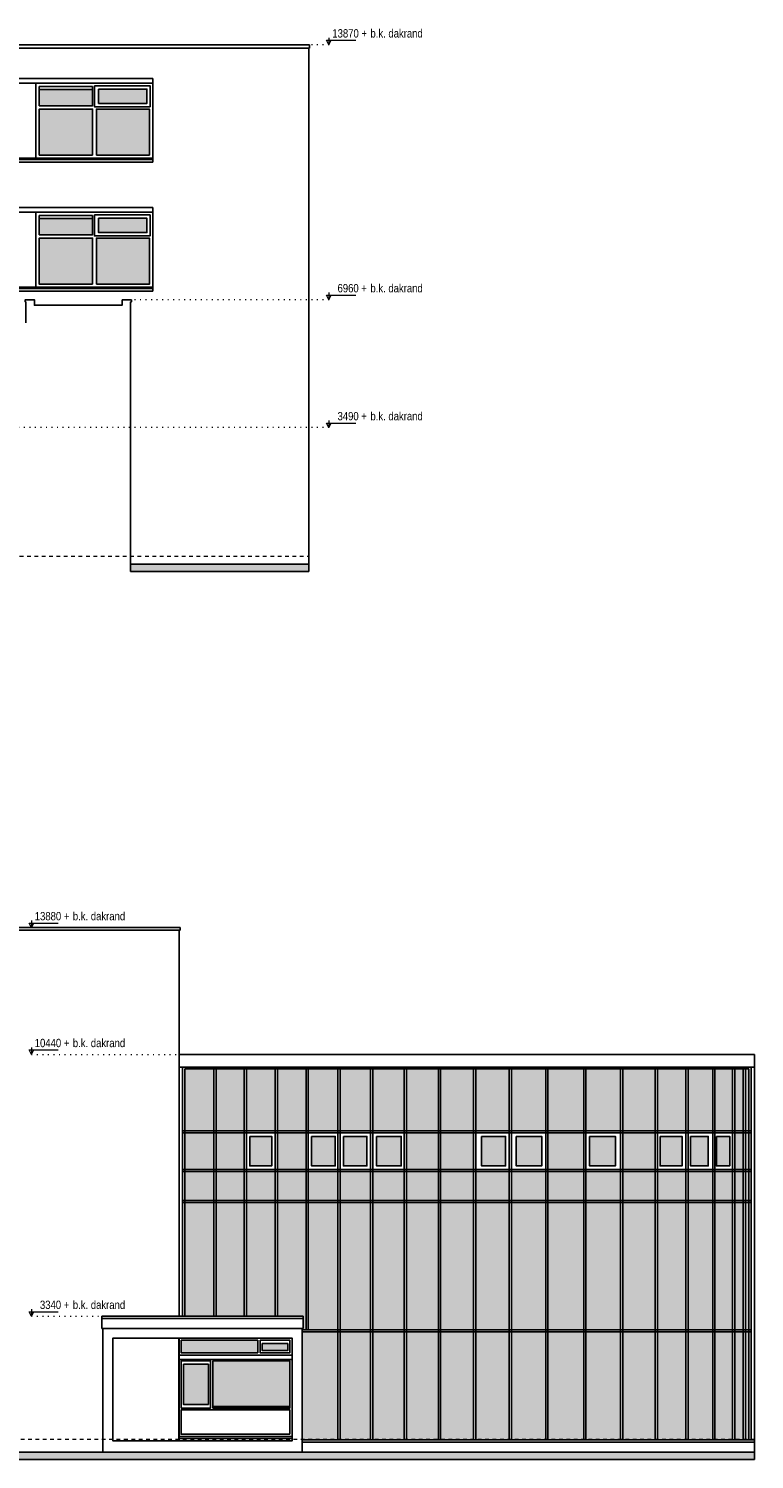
# Model space of a CAD drawing. Extents: x -59835 to 56084, y -767 to 223824.
# Tile 39 of 47: x 35593 to 55280, y 138663 to 177464. Entities that reach past the tile are written whole.
import ezdxf

# ---------------------------------------------------------------- set-up
doc = ezdxf.new("R2010")
doc.units = 0
doc.header["$MEASUREMENT"] = 0
doc.linetypes.add('DASHED', pattern=[200, 100, -100])
doc.linetypes.add('DOT', pattern=[150, 25, -125])
for name, color, linetype in [('102 - MAATVOERING', 7, 'Continuous'), ('21 - BUITENWANDEN', 92, 'Continuous'), ('27 - DAKEN', 92, 'Continuous'), ('31 - BUITENKOZIJNEN', 7, 'Continuous'), ('31.1 - ARCERING', 7, 'Continuous'), ('90 - TERREIN', 7, 'Continuous')]:
    doc.layers.add(name, color=color, linetype=linetype)

msp = doc.modelspace()

# ---------------------------------------------------------------- hatches: boundary and pattern name
at = {"layer": '31.1 - ARCERING', "linetype": 'Continuous', "lineweight": 5}
for points in [[(35880, 175373), (35880, 175813), (37330, 175813), (37330, 175373)], [(35880, 175373), (35880, 175813), (37330, 175813), (37330, 175373)], [(37490, 175433), (37490, 175823), (38800, 175823), (38800, 175433)], [(37490, 175433), (37490, 175823), (38800, 175823), (38800, 175433)], [(35880, 174033), (35880, 175283), (37330, 175283), (37330, 174033)], [(35880, 174033), (35880, 175283), (37330, 175283), (37330, 174033)], [(37430, 174033), (37430, 175283), (38870, 175283), (38870, 174033)], [(37430, 174033), (37430, 175283), (38870, 175283), (38870, 174033)], [(35880, 171873), (35880, 172313), (37330, 172313), (37330, 171873)], [(35880, 171873), (35880, 172313), (37330, 172313), (37330, 171873)], [(37490, 171933), (37490, 172323), (38800, 172323), (38800, 171933)], [(37490, 171933), (37490, 172323), (38800, 172323), (38800, 171933)], [(35880, 170533), (35880, 171783), (37330, 171783), (37330, 170533)], [(35880, 170533), (35880, 171783), (37330, 171783), (37330, 170533)], [(37430, 170533), (37430, 171783), (38870, 171783), (38870, 170533)], [(37430, 170533), (37430, 171783), (38870, 171783), (38870, 170533)], [(39830, 147573), (39830, 149253), (40620, 149253), (40620, 147573)], [(39830, 147573), (39830, 149253), (40620, 149253), (40620, 147573)], [(40680, 147573), (40680, 149253), (41440, 149253), (41440, 147573)], [(40680, 147573), (40680, 149253), (41440, 149253), (41440, 147573)], [(41500, 147573), (41500, 149253), (42280, 149253), (42280, 147573)], [(41500, 147573), (41500, 149253), (42280, 149253), (42280, 147573)], [(42340, 149253), (42340, 147573), (43120, 147573), (43120, 149253)], [(42340, 149253), (42340, 147573), (43120, 147573), (43120, 149253)], [(43180, 147573), (43180, 149253), (43980, 149253), (43980, 147573)], [(43180, 147573), (43180, 149253), (43980, 149253), (43980, 147573)], [(44040, 149253), (44040, 147573), (44870, 147573), (44870, 149253)], [(44040, 149253), (44040, 147573), (44870, 147573), (44870, 149253)], [(44930, 147573), (44930, 149253), (45780, 149253), (45780, 147573)], [(44930, 147573), (44930, 149253), (45780, 149253), (45780, 147573)], [(45840, 149253), (45840, 147573), (46710, 147573), (46710, 149253)], [(45840, 149253), (45840, 147573), (46710, 147573), (46710, 149253)], [(46770, 147573), (46770, 149253), (47660, 149253), (47660, 147573)], [(46770, 147573), (46770, 149253), (47660, 149253), (47660, 147573)], [(47720, 149253), (47720, 147573), (48630, 147573), (48630, 149253)], [(47720, 149253), (47720, 147573), (48630, 147573), (48630, 149253)], [(48690, 147573), (48690, 149253), (49620, 149253), (49620, 147573)], [(48690, 147573), (48690, 149253), (49620, 149253), (49620, 147573)], [(49680, 149253), (49680, 147573), (50650, 147573), (50650, 149253)], [(49680, 149253), (49680, 147573), (50650, 147573), (50650, 149253)], [(50710, 147573), (50710, 149253), (51650, 149253), (51650, 147573)], [(50710, 147573), (50710, 149253), (51650, 149253), (51650, 147573)], [(51710, 149253), (51710, 147573), (52590, 147573), (52590, 149253)], [(51710, 149253), (51710, 147573), (52590, 147573), (52590, 149253)], [(52650, 147573), (52650, 149253), (53420, 149253), (53420, 147573)], [(52650, 147573), (52650, 149253), (53420, 149253), (53420, 147573)], [(53480, 147573), (53480, 149253), (54150, 149253), (54150, 147573)], [(53480, 147573), (53480, 149253), (54150, 149253), (54150, 147573)], [(54210, 147573), (54210, 149253), (54690, 149253), (54690, 147573)], [(54210, 147573), (54210, 149253), (54690, 149253), (54690, 147573)], [(54750, 147573), (54750, 149253), (54980, 149253), (54980, 147573)], [(54750, 147573), (54750, 149253), (54980, 149253), (54980, 147573)], [(55040, 147573), (55040, 149253), (55130, 149253), (55130, 147573)], [(55040, 147573), (55040, 149253), (55130, 149253), (55130, 147573)], [(39830, 146523), (39830, 147523), (40620, 147523), (40620, 146523)], [(39830, 146523), (39830, 147523), (40620, 147523), (40620, 146523)], [(40680, 146523), (40680, 147523), (41440, 147523), (41440, 146523)], [(40680, 146523), (40680, 147523), (41440, 147523), (41440, 146523)], [(42340, 147523), (42340, 146523), (43120, 146523), (43120, 147523)], [(42340, 147523), (42340, 146523), (43120, 146523), (43120, 147523)], [(45840, 147523), (45840, 146523), (46710, 146523), (46710, 147523)], [(45840, 147523), (45840, 146523), (46710, 146523), (46710, 147523)], [(46770, 146523), (46770, 147523), (47660, 147523), (47660, 146523)], [(46770, 146523), (46770, 147523), (47660, 147523), (47660, 146523)], [(49680, 147523), (49680, 146523), (50650, 146523), (50650, 147523)], [(49680, 147523), (49680, 146523), (50650, 146523), (50650, 147523)], [(51710, 147523), (51710, 146523), (52590, 146523), (52590, 147523)], [(51710, 147523), (51710, 146523), (52590, 146523), (52590, 147523)], [(54750, 146523), (54750, 147523), (54980, 147523), (54980, 146523)], [(54750, 146523), (54750, 147523), (54980, 147523), (54980, 146523)], [(55040, 146523), (55040, 147523), (55130, 147523), (55130, 146523)], [(55040, 146523), (55040, 147523), (55130, 147523), (55130, 146523)], [(41590, 146623), (41590, 147423), (42190, 147423), (42190, 146623)], [(41590, 146623), (41590, 147423), (42190, 147423), (42190, 146623)], [(43270, 146623), (43270, 147423), (43910, 147423), (43910, 146623)], [(43270, 146623), (43270, 147423), (43910, 147423), (43910, 146623)], [(44130, 146623), (44130, 147423), (44770, 147423), (44770, 146623)], [(44130, 146623), (44130, 147423), (44770, 147423), (44770, 146623)], [(45030, 146623), (45030, 147423), (45700, 147423), (45700, 146623)], [(45030, 146623), (45030, 147423), (45700, 147423), (45700, 146623)], [(47880, 146623), (47880, 147423), (48530, 147423), (48530, 146623)], [(47880, 146623), (47880, 147423), (48530, 147423), (48530, 146623)], [(48820, 146623), (48820, 147423), (49510, 147423), (49510, 146623)], [(48820, 146623), (48820, 147423), (49510, 147423), (49510, 146623)], [(50810, 146623), (50810, 147423), (51510, 147423), (51510, 146623)], [(50810, 146623), (50810, 147423), (51510, 147423), (51510, 146623)], [(52720, 146623), (52720, 147423), (53320, 147423), (53320, 146623)], [(52720, 146623), (52720, 147423), (53320, 147423), (53320, 146623)], [(53550, 146623), (53550, 147423), (54030, 147423), (54030, 146623)], [(53550, 146623), (53550, 147423), (54030, 147423), (54030, 146623)], [(54250, 146623), (54250, 147423), (54610, 147423), (54610, 146623)], [(54250, 146623), (54250, 147423), (54610, 147423), (54610, 146623)], [(39830, 145683), (39830, 146473), (40620, 146473), (40620, 145683)], [(39830, 145683), (39830, 146473), (40620, 146473), (40620, 145683)], [(40680, 145683), (40680, 146473), (41440, 146473), (41440, 145683)], [(40680, 145683), (40680, 146473), (41440, 146473), (41440, 145683)], [(41500, 145683), (41500, 146473), (42280, 146473), (42280, 145683)], [(41500, 145683), (41500, 146473), (42280, 146473), (42280, 145683)], [(42340, 146473), (42340, 145683), (43120, 145683), (43120, 146473)], [(42340, 146473), (42340, 145683), (43120, 145683), (43120, 146473)], [(43180, 145683), (43180, 146473), (43980, 146473), (43980, 145683)], [(43180, 145683), (43180, 146473), (43980, 146473), (43980, 145683)], [(44040, 146473), (44040, 145683), (44870, 145683), (44870, 146473)], [(44040, 146473), (44040, 145683), (44870, 145683), (44870, 146473)], [(44930, 145683), (44930, 146473), (45780, 146473), (45780, 145683)], [(44930, 145683), (44930, 146473), (45780, 146473), (45780, 145683)], [(45840, 146473), (45840, 145683), (46710, 145683), (46710, 146473)], [(45840, 146473), (45840, 145683), (46710, 145683), (46710, 146473)], [(46770, 145683), (46770, 146473), (47660, 146473), (47660, 145683)], [(46770, 145683), (46770, 146473), (47660, 146473), (47660, 145683)], [(47720, 146473), (47720, 145683), (48630, 145683), (48630, 146473)], [(47720, 146473), (47720, 145683), (48630, 145683), (48630, 146473)], [(48690, 145683), (48690, 146473), (49620, 146473), (49620, 145683)], [(48690, 145683), (48690, 146473), (49620, 146473), (49620, 145683)], [(49680, 146473), (49680, 145683), (50650, 145683), (50650, 146473)], [(49680, 146473), (49680, 145683), (50650, 145683), (50650, 146473)], [(50710, 145683), (50710, 146473), (51650, 146473), (51650, 145683)], [(50710, 145683), (50710, 146473), (51650, 146473), (51650, 145683)], [(51710, 146473), (51710, 145683), (52590, 145683), (52590, 146473)], [(51710, 146473), (51710, 145683), (52590, 145683), (52590, 146473)], [(52650, 145683), (52650, 146473), (53420, 146473), (53420, 145683)], [(52650, 145683), (52650, 146473), (53420, 146473), (53420, 145683)], [(53480, 145683), (53480, 146473), (54150, 146473), (54150, 145683)], [(53480, 145683), (53480, 146473), (54150, 146473), (54150, 145683)], [(54210, 145683), (54210, 146473), (54690, 146473), (54690, 145683)], [(54210, 145683), (54210, 146473), (54690, 146473), (54690, 145683)], [(54750, 145683), (54750, 146473), (54980, 146473), (54980, 145683)], [(54750, 145683), (54750, 146473), (54980, 146473), (54980, 145683)], [(55040, 145683), (55040, 146473), (55130, 146473), (55130, 145683)], [(55040, 145683), (55040, 146473), (55130, 146473), (55130, 145683)], [(39830, 142543), (39830, 145633), (40620, 145633), (40620, 142543)], [(39830, 142543), (39830, 145633), (40620, 145633), (40620, 142543)], [(40680, 142543), (40680, 145633), (41440, 145633), (41440, 142543)], [(40680, 142543), (40680, 145633), (41440, 145633), (41440, 142543)], [(41500, 142543), (41500, 145633), (42280, 145633), (42280, 142543)], [(41500, 142543), (41500, 145633), (42280, 145633), (42280, 142543)], [(42340, 142543), (42340, 145633), (43120, 145633), (43120, 142173), (43010, 142173), (43010, 142213), (43040, 142213), (43040, 142543)], [(42340, 142543), (42340, 145633), (43120, 145633), (43120, 142173), (43010, 142173), (43010, 142213), (43040, 142213), (43040, 142543)], [(43180, 142173), (43180, 145633), (43980, 145633), (43980, 142173)], [(43180, 142173), (43180, 145633), (43980, 145633), (43980, 142173)], [(44040, 145633), (44040, 142173), (44870, 142173), (44870, 145633)], [(44040, 145633), (44040, 142173), (44870, 142173), (44870, 145633)], [(44930, 142173), (44930, 145633), (45780, 145633), (45780, 142173)], [(44930, 142173), (44930, 145633), (45780, 145633), (45780, 142173)], [(45840, 145633), (45840, 142173), (46710, 142173), (46710, 145633)], [(45840, 145633), (45840, 142173), (46710, 142173), (46710, 145633)], [(46770, 142173), (46770, 145633), (47660, 145633), (47660, 142173)], [(46770, 142173), (46770, 145633), (47660, 145633), (47660, 142173)], [(47720, 145633), (47720, 142173), (48630, 142173), (48630, 145633)], [(47720, 145633), (47720, 142173), (48630, 142173), (48630, 145633)], [(48690, 142173), (48690, 145633), (49620, 145633), (49620, 142173)], [(48690, 142173), (48690, 145633), (49620, 145633), (49620, 142173)], [(49680, 145633), (49680, 142173), (50650, 142173), (50650, 145633)], [(49680, 145633), (49680, 142173), (50650, 142173), (50650, 145633)], [(50710, 142173), (50710, 145633), (51650, 145633), (51650, 142173)], [(50710, 142173), (50710, 145633), (51650, 145633), (51650, 142173)], [(51710, 145633), (51710, 142173), (52590, 142173), (52590, 145633)], [(51710, 145633), (51710, 142173), (52590, 142173), (52590, 145633)], [(52650, 142173), (52650, 145633), (53420, 145633), (53420, 142173)], [(52650, 142173), (52650, 145633), (53420, 145633), (53420, 142173)], [(53480, 142173), (53480, 145633), (54150, 145633), (54150, 142173)], [(53480, 142173), (53480, 145633), (54150, 145633), (54150, 142173)], [(54210, 142173), (54210, 145633), (54690, 145633), (54690, 142173)], [(54210, 142173), (54210, 145633), (54690, 145633), (54690, 142173)], [(54750, 142173), (54750, 145633), (54980, 145633), (54980, 142173)], [(54750, 142173), (54750, 145633), (54980, 145633), (54980, 142173)], [(55040, 142173), (55040, 145633), (55130, 145633), (55130, 142173)], [(55040, 142173), (55040, 145633), (55130, 145633), (55130, 142173)], [(43010, 139193), (43010, 142123), (43980, 142123), (43980, 139193)], [(43010, 139193), (43010, 142123), (43980, 142123), (43980, 139193)], [(44040, 142123), (44040, 139193), (44870, 139193), (44870, 142123)], [(44040, 142123), (44040, 139193), (44870, 139193), (44870, 142123)], [(44930, 139193), (44930, 142123), (45780, 142123), (45780, 139193)], [(44930, 139193), (44930, 142123), (45780, 142123), (45780, 139193)], [(45840, 142123), (45840, 139193), (46710, 139193), (46710, 142123)], [(45840, 142123), (45840, 139193), (46710, 139193), (46710, 142123)], [(46770, 139193), (46770, 142123), (47660, 142123), (47660, 139193)], [(46770, 139193), (46770, 142123), (47660, 142123), (47660, 139193)], [(47720, 142123), (47720, 139193), (48630, 139193), (48630, 142123)], [(47720, 142123), (47720, 139193), (48630, 139193), (48630, 142123)], [(48690, 139193), (48690, 142123), (49620, 142123), (49620, 139193)], [(48690, 139193), (48690, 142123), (49620, 142123), (49620, 139193)], [(49680, 142123), (49680, 139193), (50650, 139193), (50650, 142123)], [(49680, 142123), (49680, 139193), (50650, 139193), (50650, 142123)], [(50710, 139193), (50710, 142123), (51650, 142123), (51650, 139193)], [(50710, 139193), (50710, 142123), (51650, 142123), (51650, 139193)], [(51710, 142123), (51710, 139193), (52590, 139193), (52590, 142123)], [(51710, 142123), (51710, 139193), (52590, 139193), (52590, 142123)], [(52650, 139193), (52650, 142123), (53420, 142123), (53420, 139193)], [(52650, 139193), (52650, 142123), (53420, 142123), (53420, 139193)], [(53480, 142123), (53480, 139193), (54150, 139193), (54150, 142123)], [(53480, 142123), (53480, 139193), (54150, 139193), (54150, 142123)], [(54210, 139193), (54210, 142123), (54690, 142123), (54690, 139193)], [(54210, 139193), (54210, 142123), (54690, 142123), (54690, 139193)], [(54750, 139193), (54750, 142123), (54980, 142123), (54980, 139193)], [(54750, 139193), (54750, 142123), (54980, 142123), (54980, 139193)], [(55040, 139193), (55040, 142123), (55130, 142123), (55130, 139193)], [(55040, 139193), (55040, 142123), (55130, 142123), (55130, 139193)], [(39730, 141553), (39730, 141893), (41810, 141893), (41810, 141553)], [(39730, 141553), (39730, 141893), (41810, 141893), (41810, 141553)], [(41930, 141613), (41930, 141803), (42620, 141803), (42620, 141613)], [(41930, 141613), (41930, 141803), (42620, 141803), (42620, 141613)], [(39790, 140153), (39790, 141243), (40470, 141243), (40470, 140153)], [(39790, 140153), (39790, 141243), (40470, 141243), (40470, 140153)], [(40590, 140093), (40590, 141333), (42680, 141333), (42680, 140093)], [(40590, 140093), (40590, 141333), (42680, 141333), (42680, 140093)]]:
    msp.add_hatch(color=253, dxfattribs=at).paths.add_polyline_path(points)
at = {"layer": '90 - TERREIN', "linetype": 'Continuous', "lineweight": 5}
for points in [[(38360, 162743), (38360, 162943), (43190, 162943), (43190, 162743)], [(320, 138663), (320, 138863), (55280, 138863), (55280, 138663)]]:
    msp.add_hatch(color=7, dxfattribs=at).paths.add_polyline_path(points)

# ---------------------------------------------------------------- linework, layer by layer
at = {"layer": '102 - MAATVOERING', "color": 8, "linetype": 'DOT', "lineweight": 5}
for points in [[(43740, 177023), (43210, 177023)], [(43740, 170113), (38380, 170113)], [(43740, 166643), (28380, 166643)], [(35668, 153083), (39700, 153083)], [(35668, 149643), (39680, 149643)], [(35668, 142543), (37580, 142543)]]:
    msp.add_lwpolyline(points, dxfattribs=at)
at = {"layer": '102 - MAATVOERING', "color": 213, "linetype": 'Continuous', "lineweight": 13}
for points in [[(43740, 177216.75), (43740, 177023), (43677.5, 177148), (44465, 177148)], [(43740, 177023), (43802.5, 177148)], [(43740, 170306.75), (43740, 170113), (43677.5, 170238), (44465, 170238)], [(43740, 170113), (43802.5, 170238)], [(43740, 166836.75), (43740, 166643), (43677.5, 166768), (44465, 166768)], [(43740, 166643), (43802.5, 166768)], [(35668, 153276.75), (35668, 153083), (35605.5, 153208), (36393, 153208)], [(35668, 153083), (35730.5, 153208)], [(35668, 149836.75), (35668, 149643), (35605.5, 149768), (36393, 149768)], [(35668, 149643), (35730.5, 149768)], [(35668, 142736.75), (35668, 142543), (35605.5, 142668), (36393, 142668)], [(35668, 142543), (35730.5, 142668)]]:
    msp.add_lwpolyline(points, dxfattribs=at)
at = {"layer": '102 - MAATVOERING', "color": 213, "linetype": 'DASHED', "lineweight": 13}
for points in [[(-43250, 163153), (43190, 163153)], [(55280, 139203), (320, 139203)]]:
    msp.add_lwpolyline(points, dxfattribs=at)
at = {"layer": '21 - BUITENWANDEN', "color": 92, "linetype": 'Continuous', "lineweight": 25}
for points in [[(43210, 177023), (-36410, 177023)], [(43210, 177023), (-36410, 177023)], [(43210, 176933), (-36410, 176933)], [(43210, 176933), (-36410, 176933)], [(43190, 162943), (43190, 176933)], [(43190, 162943), (43190, 176933)], [(43210, 176933), (43210, 177023)], [(43210, 176933), (43210, 177023)], [(38960, 176113), (-35940, 176113)], [(38960, 175983), (-35940, 175983)], [(38960, 176113), (38960, 173843)], [(-20510, 173843), (38960, 173843)], [(38960, 172613), (-2875, 172613)], [(38960, 172483), (-2875, 172483)], [(38960, 172613), (38960, 170343)], [(-2875, 170343), (38960, 170343)], [(38130, 170113), (38130, 169963), (35750, 169963), (35750, 170113), (35500, 170113), (35500, 170053), (35520, 170053), (35520, 169483)], [(38130, 170113), (38130, 169963), (35750, 169963), (35750, 170113), (35500, 170113), (35500, 170053), (35520, 170053), (35520, 169483)], [(38380, 170113), (38130, 170113)], [(38380, 170113), (38130, 170113)], [(38380, 170113), (38380, 170053), (38360, 170053)], [(38380, 170113), (38380, 170053), (38360, 170053)], [(38360, 162943), (38360, 170053)], [(38360, 162943), (38360, 170053)], [(38360, 162943), (43190, 162943)], [(39700, 153083), (29340, 153083)], [(39700, 153013), (29340, 153013)], [(39680, 153013), (39680, 142543)], [(39700, 153083), (39700, 153013)], [(39680, 142543), (37580, 142543), (37580, 142213), (37610, 142213), (43040, 142213)], [(37610, 138863), (37610, 142213)], [(37610, 142213), (43040, 142213)], [(43010, 138863), (43010, 142213)], [(42740, 141953), (42740, 139163), (39670, 139163), (39670, 141953), (42740, 141953)], [(55280, 138863), (55280, 139133), (43010, 139133), (43010, 138863)], [(320, 138863), (55280, 138863)]]:
    msp.add_lwpolyline(points, dxfattribs=at)
msp.add_lwpolyline([(39670, 139163), (39670, 141953), (37880, 141953), (37880, 139163)], close=True, dxfattribs=at)
at = {"layer": '27 - DAKEN', "color": 92, "linetype": 'Continuous', "lineweight": 25}
for points in [[(55280, 149643), (39680, 149643), (39680, 149303), (55280, 149303), (55280, 149643)], [(37580, 142543), (37580, 142213), (43040, 142213), (43040, 142543)], [(37580, 142543), (43040, 142543)], [(39680, 142543), (37580, 142543), (37580, 142213), (37610, 142213)], [(37580, 142483), (43040, 142483)]]:
    msp.add_lwpolyline(points, dxfattribs=at)
at = {"layer": '31 - BUITENKOZIJNEN', "color": 92, "linetype": 'Continuous', "lineweight": 25}
for points in [[(-35940, 175983), (38960, 175983)], [(35880, 175813), (35880, 175893)], [(35880, 175813), (37330, 175813)], [(-20510, 173953), (38960, 173953)], [(-20510, 173913), (38960, 173913)], [(-20510, 173913), (38960, 173913)], [(-20510, 173843), (38960, 173843)], [(38960, 173953), (38960, 173843)], [(38960, 172483), (-2710, 172483)], [(35880, 172313), (35880, 172393)], [(35880, 172313), (37330, 172313)], [(-2710, 170453), (38960, 170453)], [(-2710, 170413), (38960, 170413)], [(-2710, 170413), (38960, 170413)], [(-2710, 170343), (38960, 170343)], [(38960, 170453), (38960, 170343)], [(39770, 149303), (39770, 142543)], [(55130, 149253), (39830, 149253)], [(39830, 149253), (39830, 142543)], [(40620, 149253), (40620, 142543)], [(40680, 149253), (40680, 142543)], [(41440, 149253), (41440, 142543)], [(41500, 149253), (41500, 142543)], [(42280, 149253), (42280, 142543)], [(42340, 149253), (42340, 142543)], [(43120, 149253), (43120, 142173)], [(43180, 149253), (43180, 142173)], [(43980, 149253), (43980, 139193)], [(44040, 149253), (44040, 139193)], [(44870, 149253), (44870, 139193)], [(44930, 149253), (44930, 139193)], [(45780, 149253), (45780, 139193)], [(45840, 149253), (45840, 139193)], [(46710, 149253), (46710, 139193)], [(46770, 149253), (46770, 139193)], [(47660, 149253), (47660, 139193)], [(47720, 149253), (47720, 139193)], [(48630, 149253), (48630, 139193)], [(48690, 149253), (48690, 139193)], [(49620, 149253), (49620, 139193)], [(49680, 149253), (49680, 139193)], [(50650, 149253), (50650, 139193)], [(50710, 149253), (50710, 139193)], [(51650, 149253), (51650, 139193)], [(51710, 149253), (51710, 139193)], [(52590, 149253), (52590, 139193)], [(52650, 149253), (52650, 139193)], [(53420, 149253), (53420, 139193)], [(53480, 149253), (53480, 139193)], [(54150, 149253), (54150, 139193)], [(54210, 149253), (54210, 139193)], [(54690, 149253), (54690, 139193)], [(54750, 149253), (54750, 139193)], [(54980, 149253), (54980, 139193)], [(55040, 149253), (55040, 139193)], [(55130, 149253), (55130, 139193)], [(55190, 149303), (55190, 139193)], [(55190, 147573), (39770, 147573)], [(55190, 147523), (39770, 147523)], [(55190, 146523), (39770, 146523)], [(55190, 146473), (39770, 146473)], [(55190, 145683), (39770, 145683)], [(55190, 145633), (39770, 145633)], [(55190, 142173), (43010, 142173)], [(55190, 142123), (43010, 142123)], [(39670, 139163), (39670, 141953)], [(39670, 141493), (42740, 141493)], [(39670, 141373), (42740, 141373)], [(39730, 140053), (40530, 140053), (40530, 141333), (39730, 141333)], [(40590, 140093), (42680, 140093)], [(39670, 139283), (42740, 139283)], [(39670, 139233), (42740, 139233)], [(55280, 139193), (43010, 139193)]]:
    msp.add_lwpolyline(points, dxfattribs=at)
for points in [[(35790, 173953), (35790, 175983), (38960, 175983), (38960, 173953)], [(37330, 175893), (37330, 175373), (35880, 175373), (35880, 175893)], [(37380, 175913), (37380, 175343), (38890, 175343), (38890, 175913)], [(37490, 175823), (37490, 175433), (38800, 175433), (38800, 175823)], [(37330, 174033), (37330, 175283), (35880, 175283), (35880, 174033)], [(37430, 174033), (37430, 175283), (38870, 175283), (38870, 174033)], [(35790, 170453), (35790, 172483), (38960, 172483), (38960, 170453)], [(37330, 172393), (37330, 171873), (35880, 171873), (35880, 172393)], [(37380, 172413), (37380, 171843), (38890, 171843), (38890, 172413)], [(37490, 172323), (37490, 171933), (38800, 171933), (38800, 172323)], [(37330, 170533), (37330, 171783), (35880, 171783), (35880, 170533)], [(37430, 170533), (37430, 171783), (38870, 171783), (38870, 170533)], [(55280, 149303), (55280, 139133), (43010, 139133), (43010, 142213), (43040, 142213), (43040, 142543), (39680, 142543), (39680, 149303)], [(41590, 147423), (42190, 147423), (42190, 146623), (41590, 146623)], [(43270, 147423), (43910, 147423), (43910, 146623), (43270, 146623)], [(44130, 147423), (44770, 147423), (44770, 146623), (44130, 146623)], [(45030, 147423), (45700, 147423), (45700, 146623), (45030, 146623)], [(47880, 147423), (48530, 147423), (48530, 146623), (47880, 146623)], [(48820, 147423), (49510, 147423), (49510, 146623), (48820, 146623)], [(50810, 147423), (51510, 147423), (51510, 146623), (50810, 146623)], [(52720, 147423), (53320, 147423), (53320, 146623), (52720, 146623)], [(53550, 147423), (54030, 147423), (54030, 146623), (53550, 146623)], [(54250, 147423), (54610, 147423), (54610, 146623), (54250, 146623)], [(39673, 139163), (39673, 141953), (42740, 141953), (42740, 139163)], [(39730, 141893), (39730, 141553), (41810, 141553), (41810, 141893)], [(41870, 141893), (41870, 141553), (42680, 141553), (42680, 141893)], [(41930, 141803), (41930, 141613), (42620, 141613), (42620, 141803)], [(39730, 140053), (39730, 141333), (39730, 141333), (39730, 140053)], [(39790, 141243), (40470, 141243), (40470, 140153), (39790, 140153)], [(40590, 141333), (42680, 141333), (42680, 140053), (40590, 140053)], [(42680, 139343), (39730, 139343), (39730, 140003), (42680, 140003)]]:
    msp.add_lwpolyline(points, close=True, dxfattribs=at)
at = {"layer": '90 - TERREIN', "color": 92, "linetype": 'Continuous', "lineweight": 25}
for points in [[(38360, 162943), (43190, 162943)], [(38360, 162743), (38360, 162943)], [(43190, 162743), (38360, 162743)], [(43190, 162943), (43190, 162743)], [(320, 138863), (55280, 138863)], [(55280, 138663), (320, 138663)], [(55280, 138863), (55280, 138663)]]:
    msp.add_lwpolyline(points, dxfattribs=at)

# ---------------------------------------------------------------- texts
at = {"layer": '102 - MAATVOERING', "color": 7, "linetype": 'Continuous', "lineweight": 0, "char_height": 224.999994, "attachment_point": 7, "line_spacing_factor": 0.8}
for s, insert in [('{\\fArial Narrow|b0|i0|c12|p0; 13870 + }', (43760.125, 177219.25)), ('{\\fArial Narrow|b0|i0|c12|p0;b.k. dakrand}', (44865, 177219.25)), ('{\\fArial Narrow|b0|i0|c12|p0;  6960 + }', (43829.5, 170309.25)), ('{\\fArial Narrow|b0|i0|c12|p0;b.k. dakrand}', (44865, 170309.25)), ('{\\fArial Narrow|b0|i0|c12|p0;  3490 + }', (43829.5, 166839.25)), ('{\\fArial Narrow|b0|i0|c12|p0;b.k. dakrand}', (44865, 166839.25)), ('{\\fArial Narrow|b0|i0|c12|p0; 13880 + }', (35688.125, 153279.25)), ('{\\fArial Narrow|b0|i0|c12|p0;b.k. dakrand}', (36793, 153279.25)), ('{\\fArial Narrow|b0|i0|c12|p0; 10440 + }', (35688.125, 149839.25)), ('{\\fArial Narrow|b0|i0|c12|p0;b.k. dakrand}', (36793, 149839.25)), ('{\\fArial Narrow|b0|i0|c12|p0;  3340 + }', (35757.5625, 142739.25)), ('{\\fArial Narrow|b0|i0|c12|p0;b.k. dakrand}', (36793, 142739.25))]:
    msp.add_mtext(s, dxfattribs=dict(at, insert=insert))

doc.saveas('drawing.dxf')
